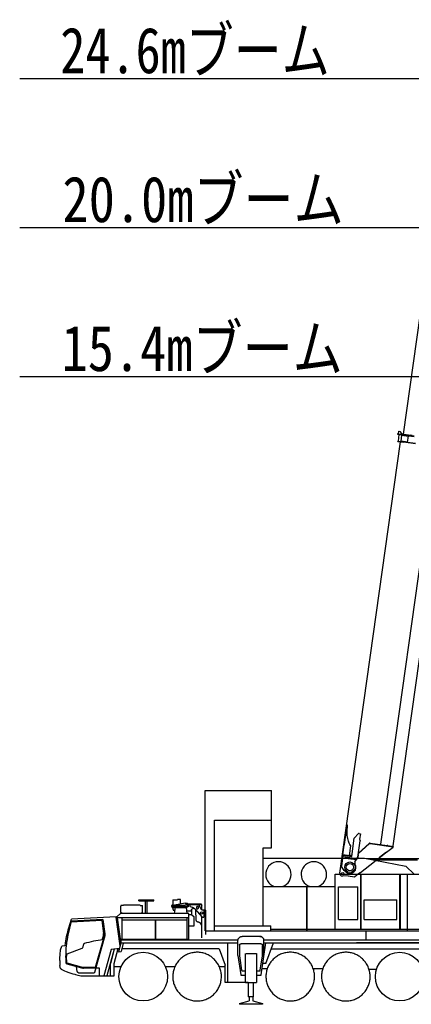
# Model space of a CAD drawing. Extents: x -126562 to 47723, y -58355 to 51651.
# Tile 2 of 14: x -126562 to -114579, y -36500 to -6382. Entities that reach past the tile are written whole.
import ezdxf

# ---------------------------------------------------------------- set-up
doc = ezdxf.new("R2010")
doc.units = 0
doc.layers.get('0').update_dxf_attribs({"linetype": 'CONTINUOUS'})

msp = doc.modelspace()

# ---------------------------------------------------------------- linework, layer by layer
at = {"color": 7, "linetype": 'Continuous'}
for p, q in [((-111281.759161, -8191.581581), (-126561.755256, -8191.581581)), ((-111921.955425, -12746.814698), (-126561.755256, -12746.814698)), ((-112562.15169, -17303.0766), (-126561.755256, -17303.0766))]:
    msp.add_line(p, q, dxfattribs=at)
at = {"color": 130, "linetype": 'Continuous'}
msp.add_line((-114820.773139, -19059.81832), (-113529.803104, -9874.089219), dxfattribs=at)
at = {"color": 10, "linetype": 'Continuous'}
for p, q in [((-114960.563045, -18969.4842), (-114974.115794, -18979.696911)), ((-114960.563045, -18969.4842), (-114927.883723, -18974.076979)), ((-114927.883723, -18974.076979), (-114876.818025, -19041.843449)), ((-114927.881307, -18974.077319), (-114925.903662, -18974.355258)), ((-115515.2387, -31603.238371), (-113757.94895, -19099.472091)), ((-114998.680331, -19061.070369), (-114968.972289, -19065.245562)), ((-114996.453595, -19045.226318), (-114966.745553, -19049.401511)), ((-114996.340812, -19281.542063), (-114994.670632, -19269.658113)), ((-114994.670632, -19269.658113), (-114846.130422, -19290.534078)), ((-114956.098329, -19067.054879), (-114984.767951, -19271.049844)), ((-114974.115794, -18979.696911), (-114981.909624, -19035.152894)), ((-114981.909624, -19035.152894), (-114971.696893, -19048.705645)), ((-114968.972289, -19065.245562), (-114495.225965, -19131.826266)), ((-114966.745553, -19049.401511), (-114492.999229, -19115.982215)), ((-114892.272033, -19273.951022), (-114865.829144, -19085.800089)), ((-114891.576168, -19268.999682), (-114695.502615, -19296.556022)), ((-114879.601487, -19061.648811), (-114876.818025, -19041.843449)), ((-114866.52501, -19090.751429), (-114670.451457, -19118.30777)), ((-114862.767405, -19064.014687), (-114861.375674, -19054.112006)), ((-114861.375674, -19054.112006), (-114599.944667, -19090.853738)), ((-114697.590211, -19311.410043), (-114668.920589, -19107.415079)), ((-114555.239965, -19097.136574), (-114599.944667, -19090.853738)), ((-116768.694392, -32488.871779), (-114909.171088, -19293.792969)), ((-114996.340812, -19281.542063), (-114957.7201, -19286.96985)), ((-114957.7201, -19286.96985), (-114814.13123, -19307.14995)), ((-114451.704669, -19345.967003), (-114846.130422, -19290.534078)), ((-114453.374849, -19357.850952), (-114814.13123, -19307.14995)), ((-115130.024496, -31657.376697), (-114103.205478, -24351.179752)), ((-116542.586177, -31016.550658), (-116550.077437, -31069.853743)), ((-116541.075014, -31005.798178), (-116542.586177, -31016.550658)), ((-116626.243152, -31611.800967), (-116552.7362, -31088.771824)), ((-116552.7362, -31088.771824), (-116550.077437, -31069.853743)), ((-116547.436084, -31051.059544), (-116541.221391, -31049.960643)), ((-116545.509235, -31231.355361), (-116544.773574, -31111.153423)), ((-116537.471578, -31339.423221), (-116545.509235, -31231.355361)), ((-116544.026181, -31098.654098), (-116544.773574, -31111.153423)), ((-116541.221391, -31049.960643), (-116544.026181, -31098.654098)), ((-116219.543484, -31291.44923), (-116311.579961, -31394.784101)), ((-116175.246511, -31275.190321), (-116137.378611, -31280.512308)), ((-116137.378611, -31280.512308), (-116160.481394, -31444.897154)), ((-116628.505011, -31627.894927), (-116626.243152, -31611.800967)), ((-116524.224713, -31431.991597), (-116537.471578, -31339.423221)), ((-116505.640004, -31508.123272), (-116524.224713, -31431.991597)), ((-116483.695593, -31567.541725), (-116505.640004, -31508.123272)), ((-116459.777071, -31612.913646), (-116483.695593, -31567.541725)), ((-116438.310271, -31639.801846), (-116459.777071, -31612.913646)), ((-116401.533625, -31974.503459), (-116323.755234, -31421.081454)), ((-116215.364268, -32000.667856), (-116144.279296, -31494.872002)), ((-116200.816329, -31897.153893), (-115863.713637, -31589.478549)), ((-116198.010527, -31877.189573), (-115872.147495, -31580.525704)), ((-115863.711915, -31589.477251), (-115862.962295, -31588.792135)), ((-115862.877678, -31588.716198), (-115862.84896, -31588.720234)), ((-115839.337181, -31581.925717), (-115138.67598, -31680.397227)), ((-115838.028321, -31569.992214), (-115837.697398, -31570.038722)), ((-115837.66717, -31570.042971), (-115322.947193, -31642.382146)), ((-116691.11074, -31936.835406), (-116689.440729, -31924.95266)), ((-116670.625388, -31927.596984), (-116689.228012, -31924.982555)), ((-116670.625388, -31927.596984), (-116628.505011, -31627.894927)), ((-116670.625388, -31927.596984), (-116659.330298, -31919.085523)), ((-116659.330298, -31919.085523), (-116473.159406, -31945.250136)), ((-116473.159406, -31945.250136), (-116432.187054, -31653.716702)), ((-116435.156816, -31642.778239), (-116438.310271, -31639.801846)), ((-116432.187054, -31653.716702), (-116431.32232, -31647.563795)), ((-116207.859452, -32004.751946), (-116195.890555, -31919.588818)), ((-116195.890555, -31919.588818), (-116205.153934, -31928.017557)), ((-116137.564545, -32467.404913), (-115370.626314, -31871.219373)), ((-115360.569109, -31863.698851), (-115607.742351, -32055.544968)), ((-115366.498326, -31868.401909), (-115553.737998, -32013.697363)), ((-115370.626314, -31871.219373), (-115366.333889, -31866.979678)), ((-115366.484144, -31868.289867), (-115366.498326, -31868.401909)), ((-115360.414817, -31862.469334), (-115360.569109, -31863.698851)), ((-115333.335665, -31842.231268), (-115138.222826, -31690.559796)), ((-115295.722966, -31646.208262), (-115322.947193, -31642.382146)), ((-115295.722966, -31646.208262), (-115137.005969, -31668.514481)), ((-115138.222826, -31690.559796), (-115145.877556, -31679.385112)), ((-115143.577437, -31667.590921), (-115130.024496, -31657.376697)), ((-115130.394046, -31681.561177), (-115138.67598, -31680.397227)), ((-115128.724035, -31669.678431), (-115137.005969, -31668.514481)), ((-115130.394046, -31681.561177), (-115128.724035, -31669.678431)), ((-116682.991826, -32015.588763), (-116718.971774, -32271.5994)), ((-116693.89416, -31956.640471), (-116675.078819, -31959.284794)), ((-116682.991826, -32015.588763), (-116681.06337, -32001.867089)), ((-116682.991826, -32015.588763), (-116256.568829, -32075.518607)), ((-116675.078819, -31959.284794), (-116681.06337, -32001.867089)), ((-116250.885309, -32052.225791), (-116677.690599, -31992.242219)), ((-116675.078819, -31959.284794), (-116673.097862, -31959.5632)), ((-116669.89694, -31936.787455), (-116401.533625, -31974.503459)), ((-116473.437812, -31947.231093), (-116473.159406, -31945.250136)), ((-116471.394163, -31943.47814), (-116472.881001, -31943.269179)), ((-116407.524472, -31952.45444), (-116471.394163, -31943.47814)), ((-116398.610896, -31953.707161), (-116407.524472, -31952.45444)), ((-116302.70471, -32142.566691), (-116256.568829, -32075.518607)), ((-116256.568829, -32075.518607), (-116247.789377, -32062.759778)), ((-116250.885309, -32052.225791), (-116215.364268, -32000.667856)), ((-116220.544637, -32023.165408), (-116247.789377, -32062.759778)), ((-116220.544637, -32023.165408), (-116207.859452, -32004.751946)), ((-115553.727171, -32013.62032), (-115553.737998, -32013.697363)), ((-116636.53477, -32404.359551), (-116715.805245, -32285.479324)), ((-116615.989343, -32422.717404), (-116632.786852, -32408.555091)), ((-116582.650534, -32450.825693), (-116615.989343, -32422.717404)), ((-116378.022997, -32230.729884), (-116378.242594, -32230.296858)), ((-116151.164231, -32477.951567), (-116303.204039, -32596.165439)), ((-116151.065272, -32477.247436), (-116148.798054, -32475.488984)), ((-116149.068438, -32463.039219), (-116146.801007, -32461.279256)), ((-116148.900412, -32476.217302), (-116137.564545, -32467.404913)), ((-116147.304343, -32459.137588), (-116148.668986, -32460.196976)), ((-116147.304343, -32459.137588), (-116146.401768, -32458.438524)), ((-116147.304343, -32459.137588), (-116146.623262, -32460.014535)), ((-116508.92815, -32573.385484), (-116686.516668, -32579.950252)), ((-116508.92815, -32573.385484), (-116318.26347, -32600.181657))]:
    msp.add_line(p, q, dxfattribs=at)
at = {"color": 151, "linetype": 'Continuous'}
for p, q in [((-120881.563351, -29956.442348), (-118853.11755, -29956.442348)), ((-120881.563351, -34253.488827), (-120881.563351, -29956.442348)), ((-118853.11755, -31713.142055), (-118853.11755, -29956.442348)), ((-120597.406124, -34253.488827), (-120597.406124, -30871.09643)), ((-120597.406124, -30871.528042), (-118853.11755, -30871.528042)), ((-119107.171261, -34101.919439), (-119107.171261, -31713.142055)), ((-119107.171261, -31713.142055), (-118853.11755, -31713.142055)), ((-119107.472851, -32028.841762), (-119107.171261, -32028.841762)), ((-119107.171261, -32028.841762), (-116013.518848, -32028.841762)), ((-116013.518848, -32028.841762), (-114744.375216, -32274.067584)), ((-115949.344293, -32041.241665), (-112970.199118, -32041.241665)), ((-115739.222234, -32081.841762), (-114384.902175, -32081.841762)), ((-116907.199093, -32523.841762), (-113893.499081, -32523.841762)), ((-116907.199093, -34203.541714), (-116907.199093, -32523.841762)), ((-116121.598995, -34203.541714), (-116121.598995, -32523.841762)), ((-116114.098995, -34203.541714), (-116114.098995, -32523.841762)), ((-114928.399044, -34203.541775), (-114928.399044, -32523.841762)), ((-114914.199093, -34203.541775), (-114914.199093, -32523.841762)), ((-114494.601072, -32523.841762), (-114744.375216, -32274.067584)), ((-114700.499081, -34253.488827), (-114700.499081, -32523.841762)), ((-119107.171261, -32895.841762), (-116907.199093, -32895.841762)), ((-117777.899044, -34253.541714), (-117777.899044, -32895.841762)), ((-117764.399044, -34253.541714), (-117764.399044, -32895.841762)), ((-116811.399044, -32908.841762), (-116211.399044, -32908.841762)), ((-116811.399044, -33908.841762), (-116811.399044, -32908.841762)), ((-116211.399044, -33908.841762), (-116211.399044, -32908.841762)), ((-122914.199093, -33333.841762), (-122914.199093, -33303.841762)), ((-122914.199093, -33303.841762), (-122462.199093, -33303.841762)), ((-122914.199093, -33333.841762), (-122462.199093, -33333.841762)), ((-122713.199093, -33709.841762), (-122713.199093, -33333.841762)), ((-122663.199093, -33709.841762), (-122663.199093, -33333.841762)), ((-122462.199093, -33333.841762), (-122462.199093, -33303.841762)), ((-121871.761593, -33310.841762), (-121871.761593, -33462.84164)), ((-121862.936397, -33302.841762), (-121738.199093, -33302.841762)), ((-121495.14587, -33409.611538), (-121826.550794, -33462.841762)), ((-121646.199093, -33298.841762), (-121738.199093, -33298.841762)), ((-121738.199093, -33298.841762), (-121738.199093, -33302.841762)), ((-121638.199093, -33432.588711), (-121638.199093, -33306.841762)), ((-121495.14587, -33409.611538), (-121494.511531, -33413.560964)), ((-121435.182003, -33412.00729), (-121494.511531, -33413.560964)), ((-121416.133175, -33432.841762), (-121426.49255, -33416.621303)), ((-116021.399044, -33308.841762), (-115021.399044, -33308.841762)), ((-116021.399044, -33908.841762), (-116021.399044, -33308.841762)), ((-115021.399044, -33908.841762), (-115021.399044, -33308.841762)), ((-123480.486508, -33719.841762), (-123575.320288, -33814.675466)), ((-121385.199093, -33719.841762), (-123480.486508, -33719.841762)), ((-123464.815956, -33478.341762), (-123468.199093, -33492.955105)), ((-123468.199093, -33688.341762), (-123468.199093, -33492.955105)), ((-123468.199093, -33688.341762), (-123449.199093, -33688.341762)), ((-123396.699093, -33478.341762), (-123464.815956, -33478.341762)), ((-123449.199093, -33688.341762), (-123449.199093, -33719.841762)), ((-123396.699093, -33469.109707), (-123396.699093, -33478.341762)), ((-122886.699093, -33464.109707), (-123386.699093, -33464.109707)), ((-122876.699093, -33469.109707), (-122876.699093, -33478.341762)), ((-122876.699093, -33478.341762), (-122808.582229, -33478.341762)), ((-122824.199093, -33719.841762), (-122824.199093, -33688.341762)), ((-122805.199093, -33688.341762), (-122824.199093, -33688.341762)), ((-122824.199093, -33709.841762), (-121845.199093, -33709.841762)), ((-122805.199093, -33492.955105), (-122808.582229, -33478.341762)), ((-122805.199093, -33688.341762), (-122805.199093, -33492.955105)), ((-121903.199093, -33508.841762), (-121903.199093, -33472.841762)), ((-121403.199093, -33517.841762), (-121903.199093, -33517.841762)), ((-121893.199093, -33462.841762), (-121487.341183, -33462.841762)), ((-121891.199093, -33537.841762), (-121891.199093, -33517.841762)), ((-121891.199093, -33537.841762), (-121437.199093, -33537.841762)), ((-121871.761593, -33537.841884), (-121871.761593, -33591.841762)), ((-121852.477901, -33621.841762), (-121816.919308, -33621.841762)), ((-121845.199093, -33719.841518), (-121845.199093, -33709.841762)), ((-121802.107499, -33537.841762), (-121834.199521, -33719.841762)), ((-121456.127804, -33435.770717), (-121480.270382, -33459.912807)), ((-121441.468371, -33719.841762), (-121457.453919, -33537.841762)), ((-121449.057003, -33432.841762), (-121413.199093, -33432.841762)), ((-121448.34063, -33641.599148), (-121303.199093, -33641.599148)), ((-121437.199093, -33537.841762), (-121437.199093, -33517.841762)), ((-120998.199093, -33436.841762), (-121405.412472, -33436.841762)), ((-121403.199093, -33442.841762), (-121403.199093, -33517.841762)), ((-121358.945675, -33456.841762), (-121403.198604, -33456.841762)), ((-121385.199093, -34525.841762), (-121385.199093, -33719.841762)), ((-121358.945675, -33452.341762), (-121358.945675, -33487.541652)), ((-121080.447142, -33452.341762), (-121358.945675, -33452.341762)), ((-121344.846065, -33506.668056), (-121284.97546, -33525.038418)), ((-121303.199093, -33619.841762), (-121303.199093, -33754.418401)), ((-121291.501339, -33587.702358), (-121285.179562, -33581.406948)), ((-121224.993526, -33569.841762), (-121253.199093, -33569.841762)), ((-121190.590694, -33587.745205), (-120992.52087, -33824.697536)), ((-121176.784337, -33604.261848), (-121175.044308, -33617.58749)), ((-121161.431515, -33919.22311), (-121175.044308, -33617.58749)), ((-121173.960812, -33641.599087), (-121146.00964, -33641.599087)), ((-120984.109081, -33619.841762), (-121080.447142, -33452.341762)), ((-120993.831515, -33459.841762), (-121076.133498, -33459.841762)), ((-120998.199093, -33459.841762), (-120998.199093, -33436.841762)), ((-120991.199093, -33607.515713), (-120991.199093, -33462.841762)), ((-120987.199324, -33614.841762), (-120978.199093, -33605.841762)), ((-120926.777218, -33619.841762), (-120984.109081, -33619.841762)), ((-120978.199093, -33605.841762), (-120890.199093, -33605.841762)), ((-120926.777218, -33619.841762), (-120926.777218, -33831.841762)), ((-120890.199093, -33605.841762), (-120875.199093, -33620.841762)), ((-120875.199093, -33620.841762), (-120875.199093, -34367.841762)), ((-124044.639522, -33939.917263), (-124982.15425, -33989.050377)), ((-124017.745968, -33907.896145), (-124974.893414, -33958.058043)), ((-123613.012007, -33825.810745), (-124974.738665, -33897.175973)), ((-124044.639522, -33939.917263), (-123996.314327, -34336.350765)), ((-124017.745968, -33907.896145), (-123965.969601, -34332.651729)), ((-123950.03796, -34341.112148), (-124003.521358, -33902.353359)), ((-123577.863725, -33852.29659), (-123613.012007, -33825.810745)), ((-123483.844601, -34708.095028), (-123607.228806, -33830.168653)), ((-123577.863725, -33852.29659), (-123466.621944, -34643.823208)), ((-123475.372203, -34525.841762), (-123575.320288, -33814.675466)), ((-123570.51852, -33848.841762), (-121385.199093, -33848.841762)), ((-123424.199093, -34504.841762), (-123424.199093, -33848.841762)), ((-123424.199093, -33917.841762), (-121435.199093, -33917.841762)), ((-122402.199093, -34504.841762), (-122402.199093, -33917.841762)), ((-122394.199093, -34504.841762), (-122394.199093, -33917.841762)), ((-121435.199093, -34504.841762), (-121435.199093, -33848.841762)), ((-121385.199093, -33752.841762), (-121304.84054, -33752.841762)), ((-121304.84054, -33752.841762), (-121225.268917, -33829.271692)), ((-121225.268917, -34102.841762), (-121225.268917, -33829.271692)), ((-121078.199093, -33990.841762), (-121086.507687, -33990.841762)), ((-121003.199093, -34057.508388), (-121038.199093, -34010.841762)), ((-120993.199093, -34082.121967), (-120993.199093, -33823.886173)), ((-120977.258175, -33831.841762), (-120926.777218, -33831.841762)), ((-116811.399044, -33908.841762), (-116211.399044, -33908.841762)), ((-116021.399044, -33908.841762), (-115021.399044, -33908.841762)), ((-121385.199093, -34102.841762), (-121225.268917, -34102.841762)), ((-120993.199093, -34469.368543), (-120993.199093, -34087.508388)), ((-120875.199093, -34253.488827), (-110688.199093, -34253.488827)), ((-120599.287734, -34100.31097), (-118876.490108, -34100.31097)), ((-118876.613815, -34203.541714), (-113633.197933, -34203.541714)), ((-118876.490108, -34253.488827), (-118876.490108, -34100.31097)), ((-115956.809566, -34525.841762), (-115956.809566, -34253.488827)), ((-123955.094433, -34404.709706), (-124269.147335, -35523.628017)), ((-124240.162518, -35364.880764), (-123971.767452, -34408.632961)), ((-124036.488155, -34526.099697), (-124001.200069, -34400.372066)), ((-123955.094433, -34404.709706), (-123951.143429, -34382.35107)), ((-123951.143429, -34382.35107), (-123949.571163, -34361.758907)), ((-123949.571163, -34361.758907), (-123950.03796, -34341.112148)), ((-123462.199093, -34627.316864), (-123534.532101, -34897.265713)), ((-123478.323566, -34504.841762), (-121385.199093, -34504.841762)), ((-123475.372203, -34525.841762), (-119881.893697, -34525.841762)), ((-123462.199093, -34525.841762), (-123462.199093, -34627.316864)), ((-123457.199093, -34622.841762), (-119883.199093, -34622.841762)), ((-123448.051632, -34883.613735), (-123380.936397, -34633.13583)), ((-120197.199093, -35837.841762), (-120197.199093, -34622.841762)), ((-119883.199093, -35009.14175), (-119883.199093, -34552.841762)), ((-119218.199093, -34422.841762), (-119753.199093, -34422.841762)), ((-119171.982296, -35601.242763), (-119033.536874, -34622.841762)), ((-119089.504487, -34525.841762), (-110230.358272, -34525.841762)), ((-119088.199093, -35009.14175), (-119088.199093, -34552.841762)), ((-119088.199093, -34622.841762), (-110256.199093, -34622.841762)), ((-119025.623071, -35252.841762), (-118796.321374, -34622.841762)), ((-116257.199093, -34606.255977), (-113257.199093, -34606.255977)), ((-125309.447051, -34831.497601), (-125270.632432, -34720.527278)), ((-125168.229794, -34709.529339), (-125270.632432, -34720.527278)), ((-124663.106319, -34796.495693), (-125121.932866, -34969.386534)), ((-124611.117062, -34672.437588), (-124638.361202, -34769.505886)), ((-123767.782628, -34824.770725), (-123983.272335, -35628.986904)), ((-123673.121113, -34811.466942), (-123893.341808, -35633.341762)), ((-123777.907101, -35252.177089), (-123659.298844, -34809.524352)), ((-123505.219417, -34787.869941), (-123767.782628, -34824.770725)), ((-123672.364132, -35253.260402), (-123549.323141, -34794.068304)), ((-123517.273075, -34799.841762), (-123552.536221, -34806.059598)), ((-123534.532101, -34897.265713), (-123525.289913, -34897.545009)), ((-123525.289913, -34897.545009), (-123452.185421, -34887.270962)), ((-123517.273075, -34799.841762), (-123508.427276, -34799.841762)), ((-120457.316086, -34802.210842), (-123426.240108, -34802.210842)), ((-120457.316086, -34802.210842), (-120274.98669, -35303.156331)), ((-119837.699093, -34695.841762), (-119837.699093, -35020.841762)), ((-119183.699093, -34645.841762), (-119787.699093, -34645.841762)), ((-119133.699093, -35020.841762), (-119133.699093, -34698.592647)), ((-114314.643442, -34810.841762), (-118864.747913, -34810.841762)), ((-125332.719601, -35159.632412), (-125332.719601, -35308.867096)), ((-125125.96261, -34977.033218), (-125126.212594, -35028.530213)), ((-125116.643538, -35229.967492), (-125126.212594, -35028.530213)), ((-125116.643538, -35229.967492), (-124681.816272, -35354.652282)), ((-119883.199093, -35009.14175), (-119799.41589, -35601.242763)), ((-119837.699093, -35020.841762), (-119770.307979, -35458.8829)), ((-119654.686886, -35832.841762), (-119654.686886, -34944.841762)), ((-119634.010616, -34944.841762), (-119316.7113, -34944.841762)), ((-119316.7113, -34944.841762), (-119316.7113, -35832.841762)), ((-119201.090206, -35458.8829), (-119133.699093, -35020.841762)), ((-125323.513546, -35367.478237), (-125332.719601, -35308.867096)), ((-125269.814876, -35437.760953), (-125195.517472, -35471.037771)), ((-124798.283077, -35492.919216), (-124824.671441, -35343.262441)), ((-124609.036983, -35364.880764), (-124240.162518, -35364.880764)), ((-124126.783778, -35393.327533), (-124608.945187, -35393.340725)), ((-124230.053102, -35384.341762), (-124126.786859, -35384.341762)), ((-124126.786859, -35384.341762), (-124126.701506, -35633.341762)), ((-123778.060421, -35633.341762), (-123778.060421, -35253.341762)), ((-123672.849483, -35633.341762), (-123672.849483, -35253.841762)), ((-123672.849483, -35347.841762), (-123461.670848, -35347.841762)), ((-122104.03178, -35347.841762), (-121811.779171, -35347.841762)), ((-120454.227085, -35347.841762), (-120274.98669, -35347.841762)), ((-120274.98669, -35837.841762), (-120274.98669, -35303.156331)), ((-119750.54089, -35475.841762), (-119654.686886, -35475.841762)), ((-119316.7113, -35475.841762), (-119220.857296, -35475.841762)), ((-119143.908214, -35402.841762), (-118986.220952, -35402.841762)), ((-119025.623071, -35252.841762), (-119122.682956, -35252.841762)), ((-117582.662716, -35402.841762), (-117283.784054, -35402.841762)), ((-115875.625757, -35422.841762), (-115640.809624, -35422.841762)), ((-124778.614388, -35608.077046), (-124727.520382, -35617.744839)), ((-124289.484071, -35543.341762), (-124748.04066, -35543.341762)), ((-124727.520382, -35617.744839), (-124687.000837, -35624.132346)), ((-124687.000837, -35624.132346), (-124631.894997, -35629.998626)), ((-124554.152218, -35632.841762), (-124126.701678, -35632.841762)), ((-124126.701506, -35633.341762), (-123672.849483, -35633.341762)), ((-119570.688351, -35837.841762), (-120274.98669, -35837.841762)), ((-119789.514522, -35609.841762), (-119654.686886, -35609.841762)), ((-119654.686886, -35832.841762), (-119316.7113, -35832.841762)), ((-119570.688351, -35832.841396), (-119570.688351, -36274.773986)), ((-119404.137569, -36274.773986), (-119404.137569, -35832.841396)), ((-119316.7113, -35609.841762), (-119181.883663, -35609.841762)), ((-119839.699093, -36473.940067), (-119540.688839, -36394.999565)), ((-119404.137569, -36274.773986), (-119570.688351, -36274.773986)), ((-119540.688839, -36274.773986), (-119540.688839, -36394.999565)), ((-119430.709347, -36274.773986), (-119430.709347, -36395.038275)), ((-119430.709347, -36395.038275), (-119131.699093, -36474.087775)), ((-119839.699093, -36473.940067), (-119839.699093, -36499.970153)), ((-119131.699093, -36499.970153), (-119839.699093, -36499.970153)), ((-119131.699093, -36474.087775), (-119131.699093, -36499.970153))]:
    msp.add_line(p, q, dxfattribs=at)
at = {"color": 10, "linetype": 'Continuous'}
for points in [[(-115340.360448, -31845.037618), (-115341.637926, -31846.375851), (-115342.955351, -31847.702285), (-115345.705712, -31850.322004), (-115348.589323, -31852.90295), (-115350.824238, -31854.815422), (-115353.113614, -31856.709435), (-115357.814341, -31860.455704), (-115360.634314, -31862.63881), (-115366.333889, -31866.979678)], [(-115340.360448, -31845.037618), (-115341.764072, -31846.506037), (-115343.216096, -31847.956874), (-115344.849529, -31849.52551), (-115346.529402, -31851.073759), (-115349.77449, -31853.924397), (-115353.132564, -31856.723737), (-115355.528854, -31858.655109), (-115360.414817, -31862.469334)], [(-115340.360448, -31845.037618), (-115338.842559, -31844.565246), (-115337.40004, -31844.06996), (-115336.354775, -31843.671404), (-115335.36588, -31843.257201), (-115334.304877, -31842.757627), (-115333.335665, -31842.231268)], [(-115340.360448, -31845.037618), (-115338.842559, -31844.565246), (-115337.40004, -31844.06996), (-115336.354775, -31843.671404), (-115335.36588, -31843.257201), (-115334.304877, -31842.757627), (-115333.335665, -31842.231268)]]:
    msp.add_lwpolyline(points, dxfattribs=at)
at = {"color": 151, "linetype": 'Continuous'}
for points in [[(-121871.761593, -33310.841762), (-121871.416378, -33309.590298), (-121870.620968, -33307.780239), (-121869.512569, -33306.139492), (-121868.129757, -33304.75851), (-121866.527706, -33303.713711), (-121864.771358, -33303.062832), (-121862.936397, -33302.841762)], [(-121638.199093, -33306.841762), (-121638.807979, -33303.780239), (-121640.542354, -33301.184902), (-121643.137569, -33299.450771), (-121646.199093, -33298.841762)], [(-121426.49255, -33416.621303), (-121428.792843, -33414.101284), (-121431.806026, -33412.501186), (-121435.182003, -33412.00729)], [(-123396.699093, -33469.109707), (-123395.938351, -33467.196316), (-123393.770382, -33465.574184), (-123390.526241, -33464.490322), (-123386.699093, -33464.109707)], [(-122876.699093, -33469.109707), (-122877.459835, -33467.196316), (-122879.627804, -33465.574184), (-122882.871944, -33464.490322), (-122886.699093, -33464.109707)], [(-121893.199093, -33462.841762), (-121897.025753, -33463.602993), (-121900.270382, -33465.770717), (-121902.437862, -33469.014919), (-121903.199093, -33472.841762)], [(-121871.761593, -33591.841762), (-121871.278194, -33598.517422), (-121869.851925, -33604.858242), (-121867.554562, -33610.546474), (-121864.500851, -33615.296718), (-121860.844601, -33618.870815), (-121856.768917, -33621.089565), (-121852.477901, -33621.841762)], [(-121480.270382, -33459.912807), (-121483.514522, -33462.080532), (-121487.341183, -33462.841762)], [(-121449.057003, -33432.841762), (-121452.883663, -33433.602993), (-121456.127804, -33435.770717)], [(-121409.699093, -33462.841762), (-121410.448604, -33457.629726), (-121412.636104, -33452.839931), (-121416.084347, -33448.860439), (-121420.514034, -33446.013515), (-121425.56628, -33444.530117), (-121430.831905, -33444.530117), (-121435.884151, -33446.013515), (-121440.313839, -33448.860439), (-121443.762081, -33452.839931), (-121445.949581, -33457.629726), (-121446.699093, -33462.841762)], [(-121446.699093, -33462.841762), (-121445.949581, -33468.053798), (-121443.762081, -33472.843593), (-121440.313839, -33476.823147), (-121435.884151, -33479.669948), (-121430.831905, -33481.153469), (-121425.56628, -33481.153469), (-121420.514034, -33479.669948), (-121416.084347, -33476.823147), (-121412.636104, -33472.843593), (-121410.448604, -33468.053798), (-121409.699093, -33462.841762)], [(-121403.199093, -33442.841762), (-121403.960323, -33439.01498), (-121406.127804, -33435.770717), (-121409.372433, -33433.602993), (-121413.199093, -33432.841762)], [(-121358.945675, -33487.541652), (-121358.302608, -33492.583278), (-121356.413448, -33497.299282), (-121353.401729, -33501.385036), (-121349.460812, -33504.576687), (-121344.846065, -33506.668056)], [(-121303.199093, -33619.841762), (-121302.439327, -33611.159389), (-121300.183468, -33602.740688), (-121296.500362, -33594.841762), (-121291.501339, -33587.702358), (-121285.338741, -33581.539516), (-121278.199093, -33576.540493), (-121270.300167, -33572.857143), (-121261.88171, -33570.601284), (-121253.199093, -33569.841762)], [(-121284.97546, -33525.038418), (-121269.511593, -33530.491054), (-121254.546261, -33537.201137), (-121240.181026, -33545.123256), (-121226.513058, -33554.203884), (-121213.635128, -33564.381435), (-121201.633663, -33575.587185), (-121190.590694, -33587.745205)], [(-121224.993526, -33569.841762), (-121216.557979, -33570.558559), (-121203.000416, -33574.082426)], [(-121085.405147, -33542.341762), (-121086.166866, -33535.064846), (-121088.419308, -33528.105984), (-121092.064327, -33521.769253), (-121096.94128, -33516.331692), (-121102.838741, -33512.030849), (-121109.497433, -33509.054775), (-121116.627315, -33507.533474), (-121123.916378, -33507.533474), (-121131.046261, -33509.054775), (-121137.70544, -33512.030849), (-121143.602413, -33516.331692), (-121148.479854, -33521.769253), (-121152.124386, -33528.105984), (-121154.376827, -33535.064846), (-121155.138546, -33542.341762)], [(-121155.138546, -33542.341762), (-121154.376827, -33549.618679), (-121152.124386, -33556.577541), (-121148.479854, -33562.914272), (-121143.602413, -33568.351833), (-121137.70544, -33572.652675), (-121131.046261, -33575.62875), (-121123.916378, -33577.150051), (-121116.627315, -33577.150051), (-121109.497433, -33575.62875), (-121102.838741, -33572.652675), (-121096.94128, -33568.351833), (-121092.064327, -33562.914272), (-121088.419308, -33556.577541), (-121086.166866, -33549.618679), (-121085.405147, -33542.341762)], [(-120993.693722, -33459.88467), (-120993.636593, -33459.894985), (-120993.186397, -33460.01791), (-120993.074581, -33460.06039), (-120992.700069, -33460.243068), (-120992.545772, -33460.338589), (-120992.077999, -33460.720424), (-120991.696163, -33461.188198), (-120991.60046, -33461.342861), (-120991.417843, -33461.717434), (-120991.375362, -33461.828945), (-120991.252315, -33462.279018), (-120991.242062, -33462.336147), (-120991.199093, -33462.841762)], [(-125168.491967, -34709.557496), (-125158.813351, -34629.803493), (-125148.911983, -34561.435116), (-125137.440304, -34493.312832), (-125124.402218, -34425.472774), (-125109.806515, -34357.950893), (-125093.659054, -34290.783016), (-125075.969601, -34224.004726), (-125056.747921, -34157.651455), (-124974.738665, -33897.175973)], [(-125115.91384, -34608.155336), (-125100.529171, -34514.21191), (-125088.22839, -34448.452205), (-125074.445187, -34382.987301), (-124974.893414, -33958.058043)], [(-121086.507687, -33990.841762), (-121096.876827, -33990.121548), (-121107.046749, -33987.974575), (-121116.82214, -33984.442226), (-121126.015499, -33979.592251), (-121134.450069, -33973.51791), (-121141.963741, -33966.335659), (-121148.411983, -33958.183681), (-121153.671749, -33949.218471), (-121157.640987, -33939.612148), (-121160.244015, -33929.549282), (-121161.431515, -33919.22311)], [(-121078.199093, -33990.841762), (-121070.502315, -33991.43771), (-121062.989132, -33993.211391), (-121055.838253, -33996.120449), (-121049.220577, -34000.095547), (-121043.293819, -34005.041958), (-121038.199093, -34010.841762)], [(-120992.52087, -33824.697536), (-120989.387081, -33827.708828), (-120985.678585, -33829.967922), (-120981.570675, -33831.367702), (-120977.258175, -33831.841762)], [(-123971.767452, -34408.632961), (-123968.209835, -34393.71545), (-123965.839718, -34378.563747), (-123964.672726, -34363.272274), (-123964.715694, -34347.936397), (-123965.969601, -34332.651729)], [(-120993.199093, -34087.508388), (-120993.844601, -34079.499355), (-120995.765011, -34071.696987), (-120998.91003, -34064.303066), (-121003.199093, -34057.508388)], [(-125136.289473, -35253.888479), (-125140.965694, -35180.57986), (-125143.714718, -35113.73611), (-125144.952022, -35046.847256), (-125144.677608, -34979.947597), (-125142.891476, -34913.071193), (-125139.594601, -34846.252224), (-125134.78796, -34779.524868), (-125128.474483, -34712.923183), (-125120.657101, -34646.481167), (-125115.282101, -34608.258793)], [(-124003.451256, -34521.517181), (-124088.210812, -34533.274257), (-124159.917843, -34544.742687), (-124231.371944, -34557.697048), (-124302.542843, -34572.13174), (-124373.397335, -34588.040554), (-124443.907101, -34605.416652), (-124514.04089, -34624.252514), (-124583.768429, -34644.54005)], [(-124001.200069, -34400.372066), (-123997.608272, -34384.6264), (-123995.586788, -34368.60339), (-123995.153194, -34352.459102), (-123996.314327, -34336.350765)], [(-119883.199093, -34552.841762), (-119882.487179, -34539.253017), (-119880.358272, -34525.813198), (-119876.836788, -34512.669521), (-119871.959835, -34499.96603), (-119865.782101, -34487.841762), (-119858.370968, -34476.429653), (-119849.807979, -34465.854824), (-119840.186397, -34456.232876), (-119829.611202, -34447.669521), (-119818.199093, -34440.25851), (-119806.075069, -34434.080898), (-119793.370968, -34429.204433), (-119780.227413, -34425.682583), (-119766.78796, -34423.553921), (-119755.874386, -34422.981972)], [(-119218.199093, -34422.841762), (-119204.610226, -34423.553921), (-119191.170772, -34425.682583), (-119178.027218, -34429.204433), (-119165.323116, -34434.080898), (-119153.199093, -34440.25851), (-119141.786983, -34447.669521), (-119131.211788, -34456.232876), (-119121.590206, -34465.854824), (-119113.027218, -34476.429653), (-119105.616085, -34487.841762), (-119099.438351, -34499.96603), (-119094.561397, -34512.669521), (-119091.039913, -34525.813198), (-119088.911007, -34539.253017), (-119088.199093, -34552.841762)], [(-119088.199093, -34552.841762), (-119088.911007, -34539.253017), (-119091.039913, -34525.813198), (-119094.561397, -34512.669521), (-119099.438351, -34499.96603), (-119105.616085, -34487.841762), (-119113.027218, -34476.429653), (-119121.590206, -34465.854824), (-119131.211788, -34456.232876), (-119141.786983, -34447.669521), (-119153.199093, -34440.25851), (-119165.323116, -34434.080898), (-119178.027218, -34429.204433), (-119191.170772, -34425.682583), (-119204.610226, -34423.553921), (-119218.199093, -34422.841762)], [(-125332.639522, -35160.758083), (-125332.719601, -35159.632412), (-125331.621944, -35106.369839), (-125329.487179, -35053.140957), (-125327.077999, -35011.273769), (-125324.026241, -34969.447475), (-125320.333858, -34927.670925), (-125316.000851, -34885.952877), (-125309.447051, -34831.497601)], [(-124638.361202, -34769.505886), (-124641.085812, -34776.586788), (-124645.081905, -34783.036281), (-124650.208858, -34788.628628), (-124656.28796, -34793.168056), (-124663.106319, -34796.495693)], [(-124583.768429, -34644.54005), (-124590.076046, -34647.038692), (-124595.879757, -34650.5527), (-124601.017452, -34654.983959), (-124605.345577, -34660.208767), (-124608.744015, -34666.081295), (-124611.117062, -34672.437588)], [(-120480.277706, -35296.149135), (-120497.447628, -35266.375576), (-120515.974483, -35237.426723), (-120535.818233, -35209.364467), (-120556.936886, -35182.248501), (-120579.285519, -35156.136928), (-120602.81628, -35131.085232), (-120627.47839, -35107.14706), (-120653.220089, -35084.373379), (-120679.986202, -35062.812893), (-120707.719601, -35042.511501), (-120736.360714, -35023.5126), (-120765.848507, -35005.856777), (-120796.120479, -34989.581569), (-120827.11169, -34974.721828), (-120858.756222, -34961.309231), (-120890.98669, -34949.372402), (-120923.733761, -34938.936855), (-120956.927608, -34930.024746), (-120990.497921, -34922.655178), (-121024.372921, -34916.843899), (-121058.479854, -34912.603237), (-121092.746456, -34909.942348), (-121127.099483, -34908.866787), (-121161.465206, -34909.378872), (-121195.770382, -34911.477627), (-121229.942745, -34915.158413), (-121263.908077, -34920.41354), (-121297.594601, -34927.231655), (-121330.930538, -34935.598232), (-121363.844112, -34945.495449), (-121396.265987, -34956.902248), (-121428.126339, -34969.794155), (-121459.356808, -34984.143703), (-121489.891476, -34999.920315), (-121519.665401, -35017.090298), (-121548.614132, -35035.617031), (-121576.676632, -35055.460903), (-121603.792354, -35076.579677), (-121629.904171, -35098.928188), (-121654.95544, -35122.458767), (-121678.893917, -35147.121181), (-121701.667354, -35172.862881), (-121723.227901, -35199.628872), (-121743.529171, -35227.362026), (-121762.528194, -35256.0032), (-121780.183956, -35285.491237), (-121796.459347, -35315.76321), (-121811.31921, -35346.754543), (-121824.731808, -35378.399013), (-121836.668331, -35410.629238), (-121847.103878, -35443.376369), (-121856.015987, -35476.570461), (-121863.385616, -35510.140713), (-121869.19714, -35544.01559), (-121873.437374, -35578.122524), (-121876.098507, -35612.389126), (-121877.17419, -35646.741909), (-121876.661983, -35681.107754), (-121874.563351, -35715.413296), (-121870.882687, -35749.585293), (-121865.627315, -35783.550869), (-121858.809444, -35817.237392), (-121850.442745, -35850.573208), (-121840.545284, -35883.487026), (-121829.138546, -35915.908657), (-121816.246944, -35947.768764), (-121801.897335, -35978.999599), (-121786.120479, -36009.534389)], [(-119837.699093, -34695.841762), (-119837.620479, -34693.038235), (-119837.38464, -34690.243526), (-119836.99255, -34687.466457), (-119836.445675, -34684.715725), (-119835.744991, -34681.999996), (-119834.893429, -34679.327816), (-119833.89294, -34676.707577), (-119832.747433, -34674.147579), (-119831.460323, -34671.655819), (-119830.035519, -34669.240169), (-119828.476925, -34666.908199), (-119826.79089, -34664.667263), (-119824.981319, -34662.524441), (-119823.054562, -34660.486416), (-119821.016476, -34658.559658), (-119818.873409, -34656.750179), (-119816.632687, -34655.063717), (-119814.300655, -34653.50555), (-119811.885128, -34652.080593), (-119809.393429, -34650.793331), (-119806.83337, -34649.647793), (-119804.213253, -34648.64761), (-119801.54089, -34647.795894), (-119798.825069, -34647.095363), (-119796.074581, -34646.548214), (-119793.297237, -34646.156154), (-119790.502804, -34645.920437), (-119787.699093, -34645.841762)], [(-119183.699093, -34645.841762), (-119180.895382, -34645.920437), (-119178.100948, -34646.156154), (-119175.323604, -34646.548214), (-119172.573116, -34647.095363), (-119169.857296, -34647.795894), (-119167.184933, -34648.64761), (-119164.564815, -34649.647793), (-119162.004757, -34650.793331), (-119159.513058, -34652.080593), (-119157.09753, -34653.50555), (-119154.765499, -34655.063717), (-119152.524776, -34656.750179), (-119150.38171, -34658.559658), (-119148.343624, -34660.486416), (-119146.416866, -34662.524441), (-119144.607296, -34664.667263), (-119142.921261, -34666.908199), (-119141.362667, -34669.240169), (-119139.937862, -34671.655819), (-119138.650753, -34674.147579), (-119137.505245, -34676.707577), (-119136.504757, -34679.327816), (-119135.653194, -34681.999996), (-119134.952511, -34684.715725), (-119134.405636, -34687.466457), (-119134.013546, -34690.243526), (-119133.777706, -34693.038235), (-119133.771358, -34693.265194)], [(-117630.277706, -35296.149135), (-117647.447628, -35266.375576), (-117665.974483, -35237.426723), (-117685.818233, -35209.364467), (-117706.936886, -35182.248501), (-117729.285519, -35156.136928), (-117752.816036, -35131.085232), (-117777.478634, -35107.14706), (-117803.220089, -35084.373379), (-117829.986202, -35062.812893), (-117857.719356, -35042.511501), (-117886.36047, -35023.5126), (-117915.848507, -35005.856777), (-117946.120479, -34989.581569), (-117977.111935, -34974.721828), (-118008.756466, -34961.309231), (-118040.98669, -34949.372402), (-118073.733761, -34938.936855), (-118106.927853, -34930.024746), (-118140.498165, -34922.655178), (-118174.372921, -34916.843899), (-118208.479854, -34912.603237), (-118242.746456, -34909.942348), (-118277.099239, -34908.866787), (-118311.465206, -34909.378872), (-118345.770626, -34911.477627), (-118379.942501, -34915.158413), (-118413.908077, -34920.41354), (-118447.594845, -34927.231655), (-118480.930538, -34935.598232), (-118513.844356, -34945.495449), (-118546.265987, -34956.902248), (-118578.126095, -34969.794155), (-118609.356808, -34984.143703), (-118639.89172, -34999.920315), (-118669.665401, -35017.090298), (-118698.614132, -35035.617031), (-118726.676632, -35055.460903), (-118753.792354, -35076.579677), (-118779.904171, -35098.928188), (-118804.95544, -35122.458767), (-118828.893917, -35147.121181), (-118851.667354, -35172.862881), (-118873.227901, -35199.628872), (-118893.529171, -35227.362026), (-118912.528194, -35256.0032), (-118930.183956, -35285.491237), (-118946.459347, -35315.76321), (-118961.31921, -35346.754543), (-118974.731808, -35378.399013), (-118986.668331, -35410.629238), (-118997.103878, -35443.376369), (-119006.015987, -35476.570461), (-119013.385616, -35510.140713), (-119019.19714, -35544.01559), (-119023.437374, -35578.122524), (-119026.098507, -35612.389126), (-119027.17419, -35646.741909), (-119026.661983, -35681.107754), (-119024.563351, -35715.413296), (-119020.882687, -35749.585293), (-119015.627315, -35783.550869), (-119008.809444, -35817.237392), (-119000.442745, -35850.573208), (-118990.545284, -35883.487026), (-118979.138546, -35915.908657), (-118966.246944, -35947.768764), (-118951.897335, -35978.999599), (-118936.120479, -36009.534389)], [(-115930.277706, -35296.149135), (-115947.447628, -35266.375576), (-115965.974361, -35237.426723), (-115985.818233, -35209.364467), (-116006.937008, -35182.248501), (-116029.285519, -35156.136928), (-116052.816036, -35131.085232), (-116077.478512, -35107.14706), (-116103.220211, -35084.373379), (-116129.986202, -35062.812893), (-116157.719356, -35042.511501), (-116186.36047, -35023.5126), (-116215.848507, -35005.856777), (-116246.120479, -34989.581569), (-116277.111935, -34974.721828), (-116308.756344, -34961.309231), (-116340.986568, -34949.372402), (-116373.733639, -34938.936855), (-116406.927853, -34930.024746), (-116440.498043, -34922.655178), (-116474.372921, -34916.843899), (-116508.479854, -34912.603237), (-116542.746456, -34909.942348), (-116577.099239, -34908.866787), (-116611.465206, -34909.378872), (-116645.770626, -34911.477627), (-116679.942501, -34915.158413), (-116713.908077, -34920.41354), (-116747.594845, -34927.231655), (-116780.930538, -34935.598232), (-116813.844356, -34945.495449), (-116846.265987, -34956.902248), (-116878.126095, -34969.794155), (-116909.356808, -34984.143703), (-116939.89172, -34999.920315), (-116969.665157, -35017.090298), (-116998.614132, -35035.617031), (-117026.676388, -35055.460903), (-117053.792354, -35076.579677), (-117079.903927, -35098.928188), (-117104.955685, -35122.458767), (-117128.893917, -35147.121181), (-117151.667354, -35172.862881), (-117173.227901, -35199.628872), (-117193.529415, -35227.362026), (-117212.528194, -35256.0032), (-117230.183956, -35285.491237), (-117246.459347, -35315.76321), (-117261.318966, -35346.754543), (-117274.731563, -35378.399013), (-117286.668331, -35410.629238), (-117297.103878, -35443.376369), (-117306.015987, -35476.570461), (-117313.385616, -35510.140713), (-117319.196895, -35544.01559), (-117323.437618, -35578.122524), (-117326.098507, -35612.389126), (-117327.17419, -35646.741909), (-117326.661983, -35681.107754), (-117324.563351, -35715.413296), (-117320.882442, -35749.585293), (-117315.627315, -35783.550869), (-117308.8092, -35817.237392), (-117300.442745, -35850.573208), (-117290.545284, -35883.487026), (-117279.138546, -35915.908657), (-117266.2467, -35947.768764), (-117251.897091, -35978.999599), (-117236.120479, -36009.534389)], [(-125119.622921, -34968.516201), (-125121.82214, -34969.680385), (-125123.740108, -34971.437954), (-125124.743038, -34972.868374), (-125125.47839, -34974.438503), (-125125.96261, -34977.033218)], [(-125269.814876, -35437.760953), (-125278.696163, -35433.082546), (-125280.22546, -35432.15237), (-125288.562374, -35426.317043), (-125291.41589, -35423.986965), (-125297.507687, -35418.334682), (-125301.413937, -35414.130703), (-125305.405147, -35409.251797), (-125310.983272, -35401.109585), (-125315.654171, -35392.502224), (-125318.839718, -35385.011074), (-125321.427608, -35377.033108), (-125323.513546, -35367.478237)], [(-125195.517472, -35471.037771), (-125139.435421, -35493.65945), (-125113.140499, -35503.937649), (-125086.646358, -35513.964077), (-125060.00378, -35523.717251), (-125000.622443, -35544.609451)], [(-125136.289473, -35253.888479), (-125121.830929, -35258.036098), (-124666.048145, -35388.756138)], [(-124748.04066, -35543.341762), (-124760.632687, -35539.056606), (-124764.986202, -35537.134853), (-124771.203976, -35533.630825), (-124776.833858, -35529.537319), (-124781.959835, -35524.831631), (-124786.043819, -35520.1777), (-124790.445187, -35513.82809), (-124792.682491, -35509.779506), (-124794.606319, -35505.574673), (-124796.204952, -35501.236965), (-124797.470577, -35496.789577), (-124798.283077, -35492.919216)], [(-124681.81628, -35354.652309), (-124663.933468, -35359.110866), (-124645.784054, -35362.311123), (-124627.454952, -35364.237575), (-124609.036983, -35364.880764)], [(-124666.055327, -35388.781179), (-124629.394405, -35392.631374), (-124608.945187, -35393.340725)], [(-124269.147335, -35523.628017), (-124270.696163, -35527.797329), (-124272.909054, -35531.655239), (-124275.727413, -35535.099941), (-124279.073116, -35538.034878), (-124281.182491, -35539.449062), (-124289.484071, -35543.341762)], [(-121786.120479, -36009.534389), (-121768.950558, -36039.307949), (-121750.423702, -36068.256801), (-121730.579952, -36096.319057), (-121709.4613, -36123.435024), (-121687.112667, -36149.546596), (-121663.581905, -36174.598354), (-121638.919796, -36198.536464), (-121613.178097, -36221.310146), (-121586.411983, -36242.870571), (-121558.678585, -36263.172085), (-121530.037472, -36282.170864), (-121500.549679, -36299.826748), (-121470.277706, -36316.102016), (-121439.286495, -36330.961635), (-121407.641964, -36344.374233), (-121375.411495, -36356.311123), (-121342.664425, -36366.74667), (-121309.470577, -36375.658779), (-121275.900265, -36383.028286), (-121242.025265, -36388.839565), (-121207.918331, -36393.080288), (-121173.651729, -36395.741176), (-121139.298702, -36396.816738), (-121104.932979, -36396.304653), (-121070.627804, -36394.205898), (-121036.45544, -36390.525112), (-121002.490108, -36385.269985), (-120968.803585, -36378.45187), (-120935.467647, -36370.085293), (-120902.554073, -36360.188076), (-120870.132198, -36348.781215), (-120838.271847, -36335.88937), (-120807.041378, -36321.53976), (-120776.50671, -36305.763149), (-120746.732784, -36288.593227), (-120717.784054, -36270.066494), (-120689.721554, -36250.222622), (-120662.605831, -36229.103847), (-120636.494015, -36206.755337), (-120611.442745, -36183.224819), (-120587.504269, -36158.562343), (-120564.730831, -36132.820644), (-120543.170284, -36106.054653), (-120522.869015, -36078.321499), (-120503.869991, -36049.680385), (-120486.214229, -36020.192348), (-120469.938839, -35989.920376), (-120455.078976, -35958.928921), (-120441.666378, -35927.284511), (-120429.729854, -35895.054287), (-120419.294308, -35862.307216), (-120410.382198, -35829.113003), (-120403.012569, -35795.542812), (-120397.201046, -35761.667934), (-120392.960812, -35727.561001), (-120390.299679, -35693.294399), (-120389.223995, -35658.941616), (-120389.736202, -35624.575771), (-120391.834835, -35590.270229), (-120395.515499, -35556.098232), (-120400.77087, -35522.132656), (-120407.588741, -35488.446132), (-120415.95544, -35455.110317), (-120425.852901, -35422.196499), (-120437.25964, -35389.774929), (-120450.151241, -35357.91476), (-120464.500851, -35326.683925), (-120480.277706, -35296.149135)], [(-119770.307979, -35458.8829), (-119769.9613, -35460.620754), (-119769.462276, -35462.321071), (-119768.814327, -35463.970547), (-119768.022823, -35465.556118), (-119767.094601, -35467.065517), (-119766.036007, -35468.486782), (-119764.855831, -35469.808742), (-119763.563351, -35471.021084), (-119762.168819, -35472.114223), (-119760.682491, -35473.079616), (-119759.117062, -35473.909694), (-119757.483761, -35474.597866), (-119755.796261, -35475.138881), (-119754.067745, -35475.528347), (-119752.310909, -35475.763271), (-119750.54089, -35475.841762)], [(-119220.857296, -35475.841762), (-119219.087276, -35475.763271), (-119217.33044, -35475.528347), (-119215.601925, -35475.138881), (-119213.914425, -35474.597866), (-119212.281124, -35473.909694), (-119210.715694, -35473.079616), (-119209.229366, -35472.114223), (-119207.834835, -35471.021084), (-119206.542354, -35469.808742), (-119205.362179, -35468.486782), (-119204.303585, -35467.065517), (-119203.375362, -35465.556118), (-119202.583858, -35463.970547), (-119201.935909, -35462.321071), (-119201.436886, -35460.620754), (-119201.090206, -35458.8829)], [(-118936.120479, -36009.534389), (-118918.950558, -36039.307949), (-118900.423702, -36068.256801), (-118880.579952, -36096.319057), (-118859.4613, -36123.435024), (-118837.112667, -36149.546596), (-118813.581905, -36174.598354), (-118788.919796, -36198.536464), (-118763.178097, -36221.310146), (-118736.411983, -36242.870571), (-118708.678585, -36263.172085), (-118680.037472, -36282.170864), (-118650.549679, -36299.826748), (-118620.277706, -36316.102016), (-118589.286251, -36330.961635), (-118557.64172, -36344.374233), (-118525.411495, -36356.311123), (-118492.664425, -36366.74667), (-118459.470333, -36375.658779), (-118425.90002, -36383.028286), (-118392.025265, -36388.839565), (-118357.918331, -36393.080288), (-118323.651729, -36395.741176), (-118289.298946, -36396.816738), (-118254.932979, -36396.304653), (-118220.62756, -36394.205898), (-118186.455685, -36390.525112), (-118152.490108, -36385.269985), (-118118.803341, -36378.45187), (-118085.467647, -36370.085293), (-118052.553829, -36360.188076), (-118020.132198, -36348.781215), (-117988.272091, -36335.88937), (-117957.041378, -36321.53976), (-117926.506466, -36305.763149), (-117896.733028, -36288.593227), (-117867.784054, -36270.066494), (-117839.721798, -36250.222622), (-117812.605831, -36229.103847), (-117786.494259, -36206.755337), (-117761.442501, -36183.224819), (-117737.504269, -36158.562343), (-117714.730831, -36132.820644), (-117693.170284, -36106.054653), (-117672.86877, -36078.321499), (-117653.869991, -36049.680385), (-117636.214229, -36020.192348), (-117619.938839, -35989.920376), (-117605.07922, -35958.928921), (-117591.666622, -35927.284511), (-117579.729854, -35895.054287), (-117569.294308, -35862.307216), (-117560.382198, -35829.113003), (-117553.012569, -35795.542812), (-117547.20129, -35761.667934), (-117542.960567, -35727.561001), (-117540.299679, -35693.294399), (-117539.223995, -35658.941616), (-117539.736202, -35624.575771), (-117541.834835, -35590.270229), (-117545.515743, -35556.098232), (-117550.77087, -35522.132656), (-117557.588985, -35488.446132), (-117565.95544, -35455.110317), (-117575.852901, -35422.196499), (-117587.25964, -35389.774929), (-117600.151485, -35357.91476), (-117614.501095, -35326.683925), (-117630.277706, -35296.149135)], [(-117236.120479, -36009.534389), (-117218.950558, -36039.307949), (-117200.423702, -36068.256801), (-117180.579952, -36096.319057), (-117159.4613, -36123.435024), (-117137.112667, -36149.546596), (-117113.582149, -36174.598354), (-117088.919552, -36198.536464), (-117063.178097, -36221.310146), (-117036.411983, -36242.870571), (-117008.678829, -36263.172085), (-116980.037716, -36282.170864), (-116950.549679, -36299.826748), (-116920.277706, -36316.102016), (-116889.286251, -36330.961635), (-116857.64172, -36344.374233), (-116825.411495, -36356.311123), (-116792.664425, -36366.74667), (-116759.470333, -36375.658779), (-116725.90002, -36383.028286), (-116692.025265, -36388.839565), (-116657.918331, -36393.080288), (-116623.651729, -36395.741176), (-116589.298946, -36396.816738), (-116554.933102, -36396.304653), (-116520.62756, -36394.205898), (-116486.455562, -36390.525112), (-116452.489986, -36385.269985), (-116418.803463, -36378.45187), (-116385.467647, -36370.085293), (-116352.553829, -36360.188076), (-116320.132198, -36348.781215), (-116288.272091, -36335.88937), (-116257.041256, -36321.53976), (-116226.506466, -36305.763149), (-116196.732906, -36288.593227), (-116167.784054, -36270.066494), (-116139.721798, -36250.222622), (-116112.605831, -36229.103847), (-116086.494259, -36206.755337), (-116061.442501, -36183.224819), (-116037.504391, -36158.562343), (-116014.730709, -36132.820644), (-115993.170284, -36106.054653), (-115972.86877, -36078.321499), (-115953.869991, -36049.680385), (-115936.214107, -36020.192348), (-115919.938839, -35989.920376), (-115905.07922, -35958.928921), (-115891.666622, -35927.284511), (-115879.729732, -35895.054287), (-115869.294186, -35862.307216), (-115860.382076, -35829.113003), (-115853.012569, -35795.542812), (-115847.20129, -35761.667934), (-115842.960567, -35727.561001), (-115840.299679, -35693.294399), (-115839.224117, -35658.941616), (-115839.736202, -35624.575771), (-115841.834957, -35590.270229), (-115845.515743, -35556.098232), (-115850.77087, -35522.132656), (-115857.588985, -35488.446132), (-115865.955562, -35455.110317), (-115875.852779, -35422.196499), (-115887.25964, -35389.774929), (-115900.151485, -35357.91476), (-115914.501095, -35326.683925), (-115930.277706, -35296.149135)], [(-125000.622443, -35544.609451), (-124932.494015, -35565.937465), (-124878.920772, -35581.535976), (-124849.980343, -35589.448696), (-124778.614388, -35608.077046)], [(-124631.894997, -35629.998626), (-124588.994015, -35632.236416), (-124554.152218, -35632.841762)], [(-119799.41589, -35601.242763), (-119798.29919, -35604.619594), (-119796.071163, -35607.391933), (-119793.014522, -35609.209316), (-119789.514522, -35609.841762)], [(-119181.883663, -35609.841762), (-119178.383663, -35609.209316), (-119175.327022, -35607.391933), (-119173.098995, -35604.619594), (-119171.982296, -35601.242763)]]:
    msp.add_lwpolyline(points, dxfattribs=at)
for centre, radius in [((-116458.199093, -32305.841762), 160.000045), ((-120995.1759, -33704.797733), 34.764259), ((-122782.851314, -35652.970153), 744.24411), ((-114933.325471, -35652.788178), 743.914767)]:
    msp.add_circle(centre, radius, dxfattribs=at)
at = {"color": 10, "linetype": 'Continuous'}
for centre, radius in [((-116458.199093, -32305.841762), 110), ((-116679.365756, -32499.950848), 35.250003)]:
    msp.add_circle(centre, radius, dxfattribs=at)
for centre, radius, start, end in [((-114997.567046, -19053.148938), 8.000001, 81.999995, 262), ((-116182.205166, -31324.703725), 49.999999, 81.999995, 138.309932), ((-116274.241831, -31428.040109), 49.999999, 138.309932, 171.999997), ((-116101.064691, -31453.247627), 59.999999, 171.999997, 223.926876), ((-115843.873567, -31611.5833), 41.999999, 81.999995, 132.314543), ((-115843.512416, -31611.634056), 41.999999, 81.999995, 132.314543), ((-115843.489763, -31611.63724), 29.999999, 81.999995, 132.38682), ((-115843.512416, -31611.634056), 29.999999, 81.999995, 132.314543), ((-116693.469764, -31853.597099), 333.422541, 38.165599, 39.219252), ((-115389.275518, -31881.295213), 3.8, 301.57778, 314.043822), ((-118645.240224, -32527.895536), 389.5, 289.150006, 250.849994), ((-117560.193844, -32527.936364), 389.5, 289.168305, 250.831695), ((-116460.18005, -32305.563357), 189.999996, 229.865739, 34.129026), ((-116261.512684, -32170.909644), 49.999999, 162.299674, 214.129021), ((-116261.512684, -32170.909644), 49.999999, 145.468435, 162.299674), ((-116689.47265, -32500.005669), 79.999998, 171.999997, 272.1173), ((-116666.049362, -32239.939009), 66.999999, 171.999997, 172.05662), ((-116699.1652, -32274.383032), 20, 171.999997, 213.695601), ((-116619.89475, -32393.263256), 20, 213.695601, 229.865739), ((-116319.74062, -32567.658843), 31.999999, 262, 262.074127), ((-116316.459203, -32580.238982), 20, 262, 262.201995), ((-116315.48005, -32580.376593), 20, 262, 307.865762)]:
    msp.add_arc(centre, radius, start, end, dxfattribs=at)
for major_axis, start_param, end_param in [((1.113453, 7.922628), 3.1346256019, 3.1415926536), ((1.113453, 7.922628), 3.1415926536, 3.149371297), ((-1.113453, -7.922628), 0, 0.003433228)]:
    msp.add_ellipse((-114973.800375, -19056.489126), major_axis=major_axis, ratio=0.952424, start_param=start_param, end_param=end_param, dxfattribs=at)

# ---------------------------------------------------------------- texts
at = {"color": 7, "linetype": 'Continuous', "char_height": 1400, "attachment_point": 1}
for s, insert in [('\\W0.806400;\\A1;24.6mブーム', (-125319.015066, -6618.662102)), ('\\W0.841769;\\A1;20.0mブーム', (-125253.060628, -11173.895218)), ('\\W0.841768;\\A1;15.4mブーム', (-125281.992043, -15730.157121))]:
    msp.add_mtext(s, dxfattribs=dict(at, insert=insert))

doc.saveas('drawing.dxf')
